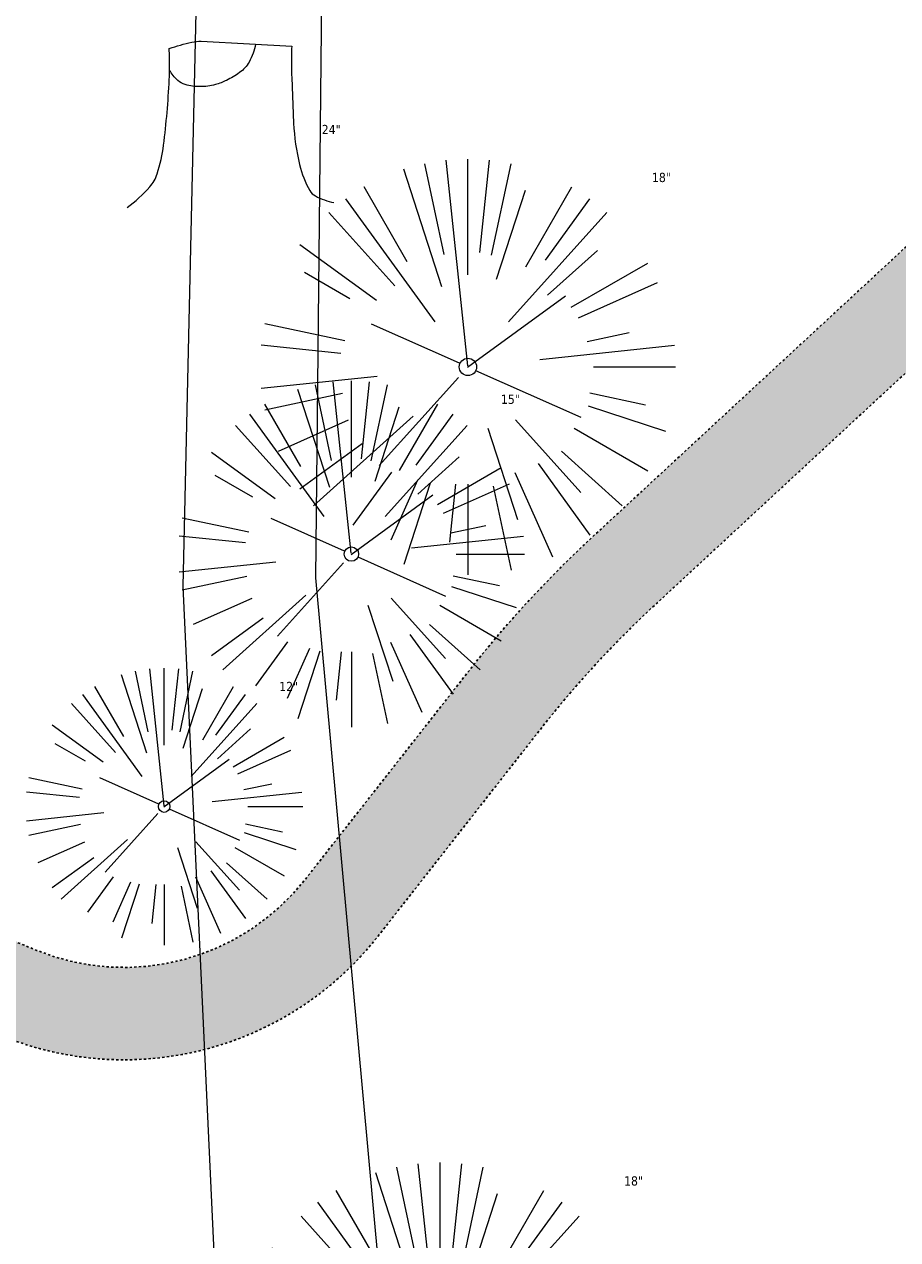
# Model space of a CAD drawing. Header units: feet. Extents: x 1134296 to 1140710, y 647902 to 649877.
# Tile 24 of 57: x 1134482 to 1134520, y 648900 to 648952. Entities that reach past the tile are written whole.
import ezdxf
from ezdxf.lldxf.tags import DXFTag

# ---------------------------------------------------------------- set-up
doc = ezdxf.new("R2010")
doc.units = ezdxf.units.FT
doc.header["$MEASUREMENT"] = 0
doc.linetypes.add('RAD', pattern=[0.13, 0.08, -0.05])
for name, color, linetype in [('C-SWLK-GRVL', 6, 'RAD'), ('C-SWLK-GRVL-PATT', 8, 'Continuous'), ('G-XREF', 7, 'Continuous')]:
    doc.layers.add(name, color=color, linetype=linetype)
for name, color, linetype, lineweight in [('V-SITE-VEGE', 55, 'Continuous', 18), ('V-SITE-VEGE-TEXT', 8, 'Continuous', 18), ('V-UTIL-POWR-LINE-UNDR', 8, 'EXIST_PROP POWER UNDERGROUND LINE 1', 15)]:
    doc.layers.add(name, color=color, linetype=linetype, lineweight=lineweight)
doc.styles.add('SEI-Dim & Leader', font='tahoma.ttf')
doc.styles.get("Standard").update_dxf_attribs({"font": 'arial.ttf'})
tags = doc.linetypes.add('EXIST_PROP POWER UNDERGROUND LINE 1', pattern='A,1.5,-0.2,["P-UG",Standard,S=0.08,R=0,X=-0.1,Y=-0.04],-0.3', length=2).pattern_tags.tags
tags[6] = DXFTag(74, 10)

# ---------------------------------------------------------------- blocks, each defined once
blk = doc.blocks.new('V-SITE-VEGE-Stump')
for points in [[(-0.07764030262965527, 0.1564565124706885, -0.02766804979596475), (-0.05341885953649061, 0.1633605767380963, -0.0679781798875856), (-0.04316680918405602, 0.1642506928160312), (0.008593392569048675, 0.1616126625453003), (0.05395851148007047, 0.1590945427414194)], [(0.01506844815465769, 0.161253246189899, -0.08286378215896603), (0.008147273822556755, 0.1419669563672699, -0.1113242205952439), (-0.002098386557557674, 0.130555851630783, -0.03931328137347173), (-0.01592715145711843, 0.1222882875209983, -0.04919659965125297), (-0.02797848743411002, 0.1177254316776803, -0.06600187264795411), (-0.0446681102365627, 0.1155126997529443, -0.07018691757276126), (-0.06035359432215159, 0.1177254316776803, -0.1148593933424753), (-0.06850904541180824, 0.1222766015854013, -0.0759377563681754), (-0.07734269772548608, 0.1331671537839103)], [(0.05395851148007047, 0.1590945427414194, 0.004334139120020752), (0.05376627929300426, 0.1369184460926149, 0.00834373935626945), (0.05395851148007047, 0.1253997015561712), (0.05605689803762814, 0.07623641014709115, 0.04625247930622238), (0.06241632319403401, 0.03170819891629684, 0.06962485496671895), (0.07334360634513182, 0.00381048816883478, 0.1497246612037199), (0.07941695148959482, -0.001975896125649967, 0.05852299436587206), (0.09922370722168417, -0.009139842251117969)], [(-0.122905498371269, -0.01429599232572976, 0.05261256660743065), (-0.09863241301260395, 0.007697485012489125, 0.1061947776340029), (-0.09053039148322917, 0.02191696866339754, 0.04486152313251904), (-0.08374707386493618, 0.05273626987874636, 0.02007395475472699), (-0.07764030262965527, 0.1228815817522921, 0.01167487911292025), (-0.07732468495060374, 0.1363966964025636, 0.007866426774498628), (-0.07764030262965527, 0.1564565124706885)]]:
    blk.add_lwpolyline(points, format="xyb")
blk = doc.blocks.new('V-SITE-VEGE-Coniferious Tree 2')
at = {"color": 0, "linetype": 'ByBlock'}
for p, q in [((-0.0003172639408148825, 0.0025937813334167), (-0.05229705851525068, 0.4972664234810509)), ((-3.601054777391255e-05, 0.2219193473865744), (-3.601054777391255e-05, 0.5000060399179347)), ((0.02890183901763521, 0.2753366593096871), (0.05222503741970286, 0.4972664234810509)), ((-0.06264093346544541, 0.1926377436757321), (-0.1545378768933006, 0.4755369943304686)), ((-0.0574950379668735, 0.2703678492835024), (-0.1039851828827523, 0.4890788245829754)), ((0.0571938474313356, 0.2692740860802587), (0.1039131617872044, 0.4890788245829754)), ((-0.1460065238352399, 0.2528363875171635), (-0.2500390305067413, 0.4330260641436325)), ((0.06850648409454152, 0.2109817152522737), (0.1382469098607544, 0.425630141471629)), ((0.139142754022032, 0.2410654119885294), (0.2499670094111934, 0.4330260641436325)), ((-0.07913071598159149, 0.1088658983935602), (-0.2939353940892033, 0.4045257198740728)), ((0.1868724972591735, 0.2572635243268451), (0.2938633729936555, 0.4045257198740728)), ((-0.1756943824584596, 0.1950752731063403), (-0.3346129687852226, 0.3715878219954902)), ((0.09777767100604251, 0.108636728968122), (0.3345409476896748, 0.3715878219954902)), ((-0.2201011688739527, 0.1598873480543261), (-0.4045617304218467, 0.2938993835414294)), ((0.1919663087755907, 0.1728666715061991), (0.3115823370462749, 0.2805763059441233)), ((0.2487690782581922, 0.143647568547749), (0.4329900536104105, 0.2500030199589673)), ((-0.2844040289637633, 0.1641894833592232), (-0.393144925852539, 0.2269610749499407)), ((0.2658942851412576, 0.1183972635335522), (0.4567507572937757, 0.2033670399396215)), ((-0.0009318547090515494, -0.0006770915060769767), (0.2349564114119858, 0.1707208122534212)), ((-0.2961437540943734, 0.06292784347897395), (-0.4891148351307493, 0.1039491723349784)), ((-0.01992166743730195, 0.008854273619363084), (-0.2318825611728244, 0.1032199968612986)), ((0.2872695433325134, 0.06106323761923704), (0.3884790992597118, 0.08257391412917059)), ((-0.3060292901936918, 0.03215663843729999), (-0.4973024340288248, 0.05226104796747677)), ((0.173080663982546, 0.01818771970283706), (0.497230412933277, 0.05226104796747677)), ((0.3024988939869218, 0), (0.4999700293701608, 0)), ((-0.2182782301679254, -0.02292736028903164), (-0.4973024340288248, -0.05226104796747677)), ((-0.02300503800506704, -0.02554197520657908), (-0.2137781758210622, -0.2373882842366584)), ((0.01849546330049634, -0.008260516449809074), (0.2719985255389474, -0.1211160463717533)), ((-0.302185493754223, -0.0642195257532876), (-0.4891148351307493, -0.1039491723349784)), ((0.2936342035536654, -0.06241742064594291), (0.4274066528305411, -0.09084484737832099)), ((0.2891445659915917, -0.09395946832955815), (0.4755009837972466, -0.1545018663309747)), ((-0.2881436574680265, -0.1282723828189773), (-0.4568227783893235, -0.2033670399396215)), ((-0.1320480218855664, -0.1188660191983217), (-0.3716238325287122, -0.3345769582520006)), ((0.1143820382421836, -0.1271057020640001), (0.2718110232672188, -0.301920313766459)), ((0.04781873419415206, -0.1473038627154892), (0.1192466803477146, -0.3671294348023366)), ((0.2555295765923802, -0.1475434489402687), (0.4329900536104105, -0.2500030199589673)), ((-0.254528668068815, -0.1848980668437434), (-0.4045617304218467, -0.2938993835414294)), ((0.2253521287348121, -0.2029399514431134), (0.3715518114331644, -0.3345769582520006)), ((0.1688618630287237, -0.2324611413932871), (0.2938633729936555, -0.4045257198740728)), ((-0.1842986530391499, -0.2536176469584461), (-0.2766747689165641, -0.3807650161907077)), ((0.1131111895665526, -0.2541280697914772), (0.2033310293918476, -0.4567867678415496)), ((-0.1213812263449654, -0.2725449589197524), (-0.1855903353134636, -0.4167758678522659)), ((-0.09098502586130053, -0.2799408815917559), (-0.1545378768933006, -0.4755369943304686)), ((-0.02966136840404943, -0.2817638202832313), (-0.04434904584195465, -0.4216092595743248)), ((-3.601054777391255e-05, -0.2817638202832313), (-3.601054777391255e-05, -0.5000060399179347)), ((0.06104806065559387, -0.2873055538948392), (0.1039131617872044, -0.4890788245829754))]:
    blk.add_line(p, q, dxfattribs=at)
blk.add_circle((-3.601054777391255e-05, 0), 0.02083358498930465)
blk = doc.blocks.new('C_XBASE-PACTOLA_02403811')
at = {"layer": 'V-UTIL-POWR-LINE-UNDR', "flags": 128}
for points in [[(1134480.127728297, 648231.4910384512), (1134494.996471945, 648496.1691917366), (1134496.354631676, 648566.44434151), (1134464.634199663, 648641.5326281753), (1134459.677329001, 648691.5978201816), (1134473.792826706, 648747.2770438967), (1134487.668805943, 648772.8760612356), (1134492.621603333, 648802.5716343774), (1134496.091176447, 648841.0190152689), (1134500.796308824, 648860.3211453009), (1134494.587384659, 648928.3795930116), (1134495.610681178, 649027.1179445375), (1134495.955, 649106.737), (1134599.221251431, 649131.4978260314), (1134637.553107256, 649168.5421751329), (1134656.340245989, 649214.8847448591), (1134694.635392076, 649279.0850905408), (1134746.477990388, 649319.7325033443), (1134803.106029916, 649342.8457422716), (1134848.624546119, 649349.4784079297), (1134877.799434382, 649337.8966334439), (1134908.972639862, 649315.1325047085), (1134965.723883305, 649315.5318607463), (1135021.655, 649297.834), (1135074.570971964, 649267.2988659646), (1135109.814885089, 649210.9488559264), (1135119.855903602, 649164.3586520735), (1135144.601334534, 649102.1495441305)], [(1134473.064766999, 648231.4851816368), (1134478.456472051, 648413.8985310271), (1134486.335689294, 648507.9673143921), (1134488.00060163, 648563.7146524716), (1134458.971848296, 648637.4778226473), (1134452.334526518, 648694.363610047), (1134469.755962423, 648757.0102291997), (1134484.270288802, 648785.6038176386), (1134490.079328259, 648837.1034557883), (1134491.323436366, 648874.3994407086), (1134488.842662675, 648927.9953235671), (1134492.850503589, 649108.173474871)]]:
    blk.add_lwpolyline(points, dxfattribs=at)
at = {"layer": 'V-SITE-VEGE'}
for name, p, xscale, yscale, zscale in [('V-SITE-VEGE-Stump', (1134491.365, 648944.996), 40.31522404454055, 40.31522404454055, 40.31522404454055), ('V-SITE-VEGE-Coniferious Tree 2', (1134501.176, 648937.512), 17.99978256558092, 17.99978256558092, 17.99978256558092), ('V-SITE-VEGE-Coniferious Tree 2', (1134496.129, 648929.404), 14.99981880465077, 14.99981880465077, 14.99981880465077), ('V-SITE-VEGE-Coniferious Tree 2', (1134499.968, 648894.043), 17.99978256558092, 17.99978256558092, 17.99978256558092)]:
    blk.add_blockref(name, p, dxfattribs=dict(at, xscale=xscale, yscale=yscale, zscale=zscale))
at = {"layer": 'V-SITE-VEGE', "xscale": 11.99985504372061, "yscale": 11.99985504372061, "zscale": 11.99985504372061, "rotation": 8.537736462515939e-07}
blk.add_blockref('V-SITE-VEGE-Coniferious Tree 2', (1134488.017, 648918.468), dxfattribs=at)
at = {"layer": 'V-SITE-VEGE-TEXT', "char_height": 0.4, "attachment_point": 7, "style": 'SEI-Dim & Leader'}
for s, insert in [('24"', (1134494.842594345, 648947.596)), ('18"', (1134509.15134375, 648945.512)), ('15"', (1134502.608453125, 648935.904)), ('12"', (1134493.0005625, 648923.468)), ('18"', (1134507.94334375, 648902.043))]:
    blk.add_mtext(s, dxfattribs=dict(at, insert=insert))
blk = doc.blocks.new('C_PBASE-PACTOLA_02403811')
at = {"layer": 'C-SWLK-GRVL', "flags": 128}
for points in [[(1134515.801917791, 648989.2004602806), (1134528.51809844, 648999.6742896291, -0.4142135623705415), (1134535.556339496, 648998.9937289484), (1134540.042125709, 648993.5475768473, -0.2768597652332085), (1134540.804653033, 648988.4614401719, 0.01548046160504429), (1134527.749382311, 648953.8208523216, -0.124350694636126), (1134521.070339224, 648943.5569414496), (1134506.572578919, 648930.1459899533, 0.03970333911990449), (1134501.197764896, 648924.3178464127), (1134494.136157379, 648915.3233278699, -0.3346006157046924), (1134482.502472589, 648912.2356799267), (1134448.93629179, 648925.8904717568, -0.4109328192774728), (1134443.399896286, 648938.8174027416), (1134444.835329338, 648942.4625679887, 0.2500295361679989), (1134442.677586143, 648961.1639925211, -0.1364820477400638), (1134439.167762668, 648971.2919705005), (1134436.920544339, 649007.3117520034, -0.1651222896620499), (1134453.759212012, 649069.3634849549), (1134474.286828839, 649099.8716937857, -0.494522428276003), (1134521.882953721, 649102.7313442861), (1134533.498860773, 649089.2796134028, 0.04491381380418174), (1134546.38631418, 649076.8146462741, -0.3543479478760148), (1134550.337651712, 649058.3434381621), (1134549.784071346, 649057.2545665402, -0.4060480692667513), (1134546.132100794, 649055.2149796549), (1134537.86765222, 649057.4319270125, -0.02700540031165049), (1134533.661234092, 649058.8076071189)], [(1134534.966387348, 648925.3558447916), (1134542.320279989, 648932.1584608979, 0.4142135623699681), (1134542.540399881, 648937.811030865), (1134534.846216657, 648946.1287422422, 0.4671666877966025), (1134528.718205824, 648945.8235893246, -0.04436767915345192), (1134525.152399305, 648941.8840432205), (1134509.288803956, 648927.2096450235, 0.03970333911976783), (1134504.343975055, 648921.8477529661), (1134497.282367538, 648912.8532344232, -0.3346006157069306), (1134480.995208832, 648908.5305273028), (1134465.436231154, 648914.8599516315, 0.4498542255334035), (1134461.411468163, 648912.8703523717, 0.1128010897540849), (1134461.133738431, 648906.1930957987), (1134461.772338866, 648902.7441200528)]]:
    blk.add_lwpolyline(points, format="xyb", dxfattribs=at)
blk = doc.blocks.new('C_PHTCH-PACTOLA_02403811')
at = {"layer": 'C-SWLK-GRVL-PATT'}
h = blk.add_hatch(dxfattribs=at)
h.set_pattern_fill('GRAVEL', color=256, scale=5)
h.set_pattern_definition([(228.012787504, (3.6, 5), (-40.00000000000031, -45.00000000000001), [0.67268, -66.5954402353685]), (184.969740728, (3.15, 4.5), (59.99999999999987, 5.000000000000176), [1.15434, -114.27962380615]), (132.510447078, (2, 4.4), (50.00000000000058, -54.99999999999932), [0.8139400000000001, -80.5801629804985]), (267.273689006, (0.05, 3.15), (5.000000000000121, 100.0000000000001), [1.05119, -104.067790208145]), (292.833654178, (0, 2.1), (-24.99999999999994, 60.00000000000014), [1.030775, -102.0468656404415]), (357.273689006, (0.4, 1.15), (-100.0000000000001, 5.000000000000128), [1.05119, -104.067790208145]), (37.6942404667, (1.45, 1.1), (-64.99999999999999, -49.99999999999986), [1.390145, -137.62424274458]), (72.2553283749, (2.55, 1.95), (35.00000000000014, 110), [1.31244, -129.9316074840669]), (121.429565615, (2.95, 3.2), (-40.0000000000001, 64.99999999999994), [1.05475, -104.420365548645]), (175.236358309, (2.4, 4.1), (54.99999999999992, -5.00000000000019), [1.20416, -59.0038128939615]), (222.397437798, (1.2, 4.2), (-59.99999999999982, -54.99999999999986), [1.55724, -154.1668750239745]), (138.814074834, (5, 3.1), (-35.00000000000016, 30), [0.5315049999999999, -52.61922406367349]), (171.46923439, (4.600000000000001, 3.45), (64.99999999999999, -9.999999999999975), [1.011185, -100.107557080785]), (225, (3.6, 3.6), (-5.551115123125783e-16, -4.999999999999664), [0.707105, -6.3639628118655]), (203.198590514, (3.25, 4.2), (24.99999999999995, 9.999999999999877), [0.38079, -37.6980755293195]), (291.801409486, (2.9, 4.050000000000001), (-4.99999999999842, 15.00000000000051), [0.538515, -26.3873090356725]), (30.96375653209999, (3.1, 3.55), (15.00000000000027, 9.999999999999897), [0.874645, -28.2801144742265]), (161.565051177, (3.85, 4), (10.00000000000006, -4.999999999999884), [0.632455, -15.178933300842]), (16.389540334, (0, 4.050000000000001), (49.99999999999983, 15.00000000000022), [0.886, -87.714225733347]), (70.3461759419, (0.8500000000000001, 4.3), (-20.0000000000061, -55.00000000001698), [0.7433049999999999, -73.58703873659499]), (293.198590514, (3.85, 5), (-9.999999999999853, 24.99999999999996), [0.761575, -37.3172905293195]), (343.610459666, (4.149999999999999, 4.3), (-49.99999999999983, 15.00000000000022), [0.8859999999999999, -87.71422573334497]), (339.44395478, (0, 0.95), (-25.00000000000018, 10.00000000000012), [0.8543999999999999, -41.86561872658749]), (294.775140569, (0.8, 0.65), (-25.00000000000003, 55.00000000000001), [0.71589, -70.87321531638]), (66.8014094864, (3.9, 0), (9.999999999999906, 24.99999999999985), [0.761575, -37.3172905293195]), (17.3540246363, (4.2, 0.7000000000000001), (-64.99999999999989, -19.99999999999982), [0.838155, -82.97711807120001]), (69.44395478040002, (1.45, 0), (-10.00000000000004, -24.99999999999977), [0.4272, -42.29281872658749]), (101.309932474, (3.6, 0), (-4.999999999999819, 20.00000000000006), [0.25495, -25.240147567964]), (165.963756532, (3.55, 0.25), (14.99999999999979, -5.000000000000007), [1.030775, -19.5847531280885]), (186.009005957, (2.55, 0.5), (50.00000000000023, 4.999999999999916), [0.9552499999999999, -94.56961587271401]), (303.690067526, (3.1, 3.1), (-4.999999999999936, 9.999999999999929), [0.7211099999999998, -17.30664637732]), (353.157226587, (3.5, 2.5), (85.00000000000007, -10.00000000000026), [1.25897, -124.6378131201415]), (60.9453959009, (4.75, 2.35), (-19.99999999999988, -34.99999999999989), [0.51478, -50.963370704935]), (90, (5, 2.8), (-4.999999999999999, 5), [0.3, -4.699999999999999]), (120.256437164, (2.45, 0.65), (20.00000000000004, -35.00000000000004), [0.69462, -68.76759994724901]), (48.01278750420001, (2.1, 1.25), (40, 44.99999999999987), [1.34536, -65.92276023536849]), (0, (3, 2.25), (5, 5), [1.3, -3.7]), (325.3048464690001, (4.3, 2.25), (50.0000000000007, -34.99999999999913), [0.7905699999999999, -78.26637150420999]), (254.054604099, (4.95, 1.8), (-5.000000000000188, -20.00000000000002), [0.72801, -35.6725394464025]), (207.645975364, (4.75, 1.1), (-94.99999999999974, -50.00000000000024), [1.185325, -117.347370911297]), (175.42607874, (3.7, 0.55), (-64.99999999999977, 5.000000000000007), [1.253995, -124.1453670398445])])
edge = h.paths.add_edge_path(flags=16)
edge.add_arc((1134548.490387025, 649097.0318955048), 40.99999999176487, 248.796184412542, 254.9838623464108)
edge.add_line((1134537.86765222, 649057.4319270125), (1134546.132100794, 649055.2149796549))
edge.add_arc((1134546.909374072, 649058.112538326), 3.000000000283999, 254.9838623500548, 343.3819296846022)
edge.add_line((1134549.784071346, 649057.2545665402), (1134550.337651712, 649058.3434381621))
edge.add_arc((1134536.966462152, 649065.141326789), 15.00000000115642, 333.0512984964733, 411.0980064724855)
edge.add_arc((1134609.185327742, 649154.6367762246), 100.0000000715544, 220.8114317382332, 231.0980064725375, ccw=False)
edge.add_line((1134533.498860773, 649089.2796134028), (1134521.882953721, 649102.7313442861))
edge.add_arc((1134499.177013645, 649083.1241954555), 30.00000000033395, 40.81143173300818, 146.0651440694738)
edge.add_line((1134474.286828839, 649099.8716937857), (1134453.759212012, 649069.3634849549))
edge.add_arc((1134536.7264947, 649013.5384905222), 100.0000000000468, 146.065144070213, 183.5699678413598)
edge.add_line((1134436.920544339, 649007.3117520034), (1134439.167762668, 648971.2919705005))
edge.add_arc((1134459.128952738, 648972.5373182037), 19.99999999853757, 183.5699678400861, 214.657273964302)
edge.add_arc((1134426.226219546, 648949.7906668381), 19.99999999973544, -21.49407086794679, 34.65727396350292, ccw=False)
edge.add_line((1134444.835329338, 648942.4625679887), (1134443.399896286, 648938.8174027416))
edge.add_arc((1134452.704451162, 648935.1533533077), 9.999999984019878, 158.5059290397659, 247.8634065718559)
edge.add_line((1134448.93629179, 648925.8904717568), (1134482.502472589, 648912.2356799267))
edge.add_arc((1134486.270631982, 648921.4985614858), 9.999999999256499, 247.8634064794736, 321.8644980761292)
edge.add_line((1134494.136157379, 648915.3233278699), (1134501.197764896, 648924.3178464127))
edge.add_arc((1134540.525391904, 648893.4416783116), 50.00000002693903, 132.7699397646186, 141.8644980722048, ccw=False)
edge.add_line((1134506.572578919, 648930.1459899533), (1134521.070339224, 648943.5569414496))
edge.add_arc((1134504.093932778, 648961.9090972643), 24.99999997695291, 312.7699396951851, 341.1234729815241)
edge.add_arc((1135093.567282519, 648760.3570264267), 597.978384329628, 157.575895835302, 161.1234729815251, ccw=False)
edge.add_arc((1134536.182724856, 648990.3687366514), 4.99999999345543, 337.5758958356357, 399.4769718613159)
edge.add_line((1134540.042125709, 648993.5475768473), (1134535.556339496, 648998.9937289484))
edge.add_arc((1134531.696938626, 648995.8148887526), 5.000000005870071, 39.47697174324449, 129.4769716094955)
edge.add_line((1134528.51809844, 648999.6742896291), (1134515.801917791, 648989.2004602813))
edge.add_line((1134515.801917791, 648989.2004602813), (1134511.293630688, 648990.6693089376))
edge.add_line((1134511.293630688, 648990.6693089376), (1134527.518786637, 649004.0333463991))
edge.add_arc((1134525.611482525, 649006.3489869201), 3.000000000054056, 309.4769716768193, 399.4769716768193)
edge.add_line((1134527.927123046, 649008.2562910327), (1134522.621097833, 649014.6982878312))
edge.add_arc((1134511.042895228, 649005.1617672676), 15.00000000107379, 39.47697167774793, 71.57860019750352)
edge.add_line((1134515.782946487, 649019.393138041), (1134513.264941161, 649020.2318115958))
edge.add_line((1134513.264941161, 649020.2318115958), (1134514.528954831, 649024.0268438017))
edge.add_line((1134514.528954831, 649024.0268438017), (1134517.046960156, 649023.188170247))
edge.add_arc((1134511.042895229, 649005.1617672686), 18.99999999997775, 39.47697167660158, 71.57860019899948, ccw=False)
edge.add_line((1134525.708618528, 649017.2413599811), (1134538.525775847, 649001.6801662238))
edge.add_arc((1134542.385176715, 649004.8590064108), 4.999999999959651, 219.4769716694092, 336.078134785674)
edge.add_arc((1135093.567291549, 648760.3570231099), 597.9783939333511, 152.1483058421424, 156.0781347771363, ccw=False)
edge.add_arc((1134560.438019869, 649042.0592120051), 4.999999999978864, 332.1483058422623, 434.9838623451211)
edge.add_line((1134561.733475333, 649046.8884764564), (1134536.831287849, 649053.5685154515))
edge.add_arc((1134548.490387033, 649097.0318955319), 45.00000002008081, 248.7961844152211, 254.9838623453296, ccw=False)
edge.add_line((1134532.214487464, 649055.0784082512), (1134533.661234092, 649058.8076071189))
edge = h.paths.add_edge_path()
edge.add_line((1134601.857481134, 649091.7855040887), (1134597.711378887, 649094.5801124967))
edge.add_arc((1135093.567290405, 648760.3570236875), 597.9783926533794, 146.0187423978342, 150.7800618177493)
edge.add_arc((1134567.17752859, 649055.0383738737), 5.286670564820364, 257.3645220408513, 328.39940210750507, ccw=False)
edge.add_line((1134566.021082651, 649049.8797385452), (1134558.179472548, 649051.9832590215))
edge.add_arc((1134559.47492801, 649056.8125234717), 4.999999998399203, 159.6940240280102, 254.9838623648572, ccw=False)
edge.add_arc((1134536.966462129, 649065.1413267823), 19.00000002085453, 339.6940240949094, 411.0980064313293)
edge.add_arc((1134609.185327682, 649154.6367761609), 95.99999998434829, 220.8114317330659, 231.0980064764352, ccw=False)
edge.add_line((1134536.52631945, 649091.8938999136), (1134524.910412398, 649105.3456307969))
edge.add_arc((1134499.177013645, 649083.1241954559), 33.99999999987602, 40.811431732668, 112.67770225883)
edge.add_arc((1134484.911775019, 649117.2636589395), 3.000000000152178, 228.8203477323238, 292.67770225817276, ccw=False)
edge.add_line((1134482.93650839, 649115.0057125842), (1134470.117493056, 649126.2198732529))
edge.add_line((1134470.117493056, 649126.2198732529), (1134467.483804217, 649123.2092781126))
edge.add_line((1134467.483804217, 649123.2092781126), (1134477.860940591, 649114.1312895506))
edge.add_arc((1134475.88567396, 649111.8733431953), 3.000000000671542, -50.98707642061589, 48.82034771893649, ccw=False)
edge.add_arc((1134499.177013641, 649083.1241954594), 33.99999999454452, 129.0129235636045, 146.0651440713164)
edge.add_line((1134470.968137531, 649102.104693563), (1134450.907684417, 649072.2907849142))
edge.add_arc((1134448.418665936, 649073.9655347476), 3.000000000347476, 250.8568652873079, 326.06514406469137, ccw=False)
edge.add_line((1134447.434878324, 649071.1314278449), (1134442.571547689, 649072.8196084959))
edge.add_arc((1134449.130131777, 649091.713654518), 20.00000000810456, 234.0626253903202, 250.8568652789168, ccw=False)
edge.add_line((1134437.392119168, 649075.5204750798), (1134428.464585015, 649081.9918112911))
edge.add_line((1134428.464585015, 649081.9918112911), (1134426.116982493, 649078.7531754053))
edge.add_line((1134426.116982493, 649078.7531754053), (1134435.044516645, 649072.2818391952))
edge.add_arc((1134449.130131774, 649091.713654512), 24.00000000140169, 234.0626253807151, 250.8568652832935)
edge.add_line((1134441.259830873, 649069.0407992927), (1134444.032547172, 649068.0783218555))
edge.add_arc((1134443.048759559, 649065.2442149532), 3.000000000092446, -28.89664176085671, 70.85686528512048, ccw=False)
edge.add_arc((1134536.726494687, 649013.5384905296), 103.9999999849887, 151.1033582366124, 161.2127055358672)
edge.add_arc((1134435.427379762, 649047.9984573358), 3.000000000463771, 257.0526530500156, 341.21270553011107, ccw=False)
edge.add_line((1134434.755213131, 649045.0747282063), (1134412.262785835, 649050.2457472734))
edge.add_arc((1134414.055230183, 649058.0423582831), 7.999999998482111, 236.9020541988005, 257.0526530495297, ccw=False)
edge.add_line((1134409.686654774, 649051.3404519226), (1134407.502367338, 649047.9894985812))
edge.add_arc((1134414.055230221, 649058.0423582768), 12.00000000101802, 236.9020555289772, 257.0526530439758)
edge.add_line((1134411.366563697, 649046.3474417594), (1134433.321365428, 649041.3000230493))
edge.add_arc((1134432.649198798, 649038.3762939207), 2.999999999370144, -13.422447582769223, 77.05265305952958, ccw=False)
edge.add_arc((1134536.726494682, 649013.5384905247), 103.9999999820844, 166.5775524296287, 179.7756991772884)
edge.add_arc((1134429.727314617, 649013.9573717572), 3.000000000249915, 271.95738677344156, 359.7756991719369, ccw=False)
edge.add_line((1134429.829783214, 649010.9591222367), (1134395.691993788, 649010.0690074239))
edge.add_line((1134395.691993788, 649010.0690074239), (1134406.987773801, 649006.1761351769))
edge.add_line((1134406.987773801, 649006.1761351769), (1134430.013276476, 649006.9630579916))
edge.add_arc((1134430.115745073, 649003.964808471), 3.000000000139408, 3.5699678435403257, 91.95738676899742, ccw=False)
edge.add_line((1134433.109923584, 649004.1516106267), (1134435.175524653, 648971.0429009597))
edge.add_arc((1134459.128952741, 648972.5373182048), 24.00000000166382, 183.5699678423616, 214.6572739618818)
edge.add_arc((1134426.226219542, 648949.7906668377), 16.00000000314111, -21.49407086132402, 34.65727395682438, ccw=False)
edge.add_line((1134441.11350738, 648943.9281877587), (1134439.678074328, 648940.2830225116))
edge.add_arc((1134452.704451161, 648935.1533533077), 13.9999999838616, 158.5059290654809, 247.8634065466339)
edge.add_line((1134447.429028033, 648922.1853191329), (1134456.136823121, 648918.642970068))
edge.add_arc((1134455.006375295, 648915.8641055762), 3.000000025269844, -18.388473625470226, 67.86340650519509, ccw=False)
edge.add_arc((1134475.883044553, 648908.9240263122), 19.00000041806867, 161.6115263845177, 190.4898903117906)
edge.add_line((1134457.200590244, 648905.4648476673), (1134457.839190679, 648902.0158719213))
edge.add_line((1134457.839190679, 648902.0158719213), (1134461.772338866, 648902.7441200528))
edge.add_line((1134461.772338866, 648902.7441200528), (1134461.133738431, 648906.1930957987))
edge.add_arc((1134475.883044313, 648908.9240263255), 15.00000018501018, 164.7466039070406, 190.4898904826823, ccw=False)
edge.add_arc((1134464.305783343, 648912.081087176), 2.999999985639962, 67.8634065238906, 164.7466039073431, ccw=False)
edge.add_line((1134465.436231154, 648914.8599516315), (1134480.995208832, 648908.5305273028))
edge.add_arc((1134486.270631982, 648921.498561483), 13.9999999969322, 247.8634064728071, 321.8644980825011)
edge.add_line((1134497.282367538, 648912.8532344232), (1134504.343975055, 648921.8477529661))
edge.add_arc((1134540.525391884, 648893.4416783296), 45.99999999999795, 132.7699397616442, 141.8644980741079, ccw=False)
edge.add_line((1134509.288803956, 648927.2096450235), (1134525.152399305, 648941.8840432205))
edge.add_arc((1134504.780711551, 648963.9066302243), 30.00000000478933, 312.7699396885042, 322.9315985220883)
edge.add_arc((1134531.909871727, 648943.412517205), 4.000000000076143, 42.76993976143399, 142.9315985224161, ccw=False)
edge.add_line((1134534.846216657, 648946.1287422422), (1134542.540399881, 648937.811030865))
edge.add_arc((1134539.604054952, 648935.0948058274), 3.999999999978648, -47.2300602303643, 42.7699397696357, ccw=False)
edge.add_line((1134542.320279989, 648932.1584608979), (1134526.38641549, 648916.9091733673))
edge.add_line((1134526.38641549, 648916.9091733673), (1134521.286832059, 648900.3121323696))
edge.add_line((1134521.286832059, 648900.3121323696), (1134542.10752488, 648887.8942024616))
edge.add_line((1134542.10752488, 648887.8942024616), (1134549.894702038, 648886.1185365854))
edge.add_line((1134549.894702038, 648886.1185365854), (1134551.221944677, 648891.6030739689))
edge.add_arc((1134959.072848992, 648795.1471716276), 419.1015404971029, 164.2193477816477, 166.6941415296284, ccw=False)
edge.add_arc((1134590.557581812, 649043.6190399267), 138.9217900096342, 253.02220341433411, 255.4969971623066, ccw=False)
edge.add_arc((1134576.143964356, 648903.9869904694), 27.0124622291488, 163.0222034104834, 165.4969971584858, ccw=False)
edge.add_arc((1134569.636619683, 648986.5937934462), 77.17846351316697, 253.02220341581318, 255.49699716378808, ccw=False)
edge.add_arc((1134629.291471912, 648891.5182768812), 84.89630986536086, 163.0222034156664, 165.4969971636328, ccw=False)
edge.add_arc((1134528.955099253, 648842.3151432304), 76.4283760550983, 73.0222034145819, 75.49699716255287, ccw=False)
edge.add_arc((1134577.236120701, 648907.9216800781), 27.02287450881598, 161.4316114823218, 163.9064052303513, ccw=False)
edge.add_arc((1134516.829655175, 648782.0317656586), 138.9217900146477, 73.02220341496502, 75.49699716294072, ccw=False)
edge.add_arc((1134538.177323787, 648920.4382053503), 20.00000000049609, 343.9213237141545, 402.7699397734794)
edge.add_line((1134552.859048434, 648934.0193305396), (1134533.44635728, 648955.0052048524))
edge.add_arc((1135093.567288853, 648760.3570244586), 592.9783909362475, 146.0187423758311, 160.8370987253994, ccw=False)
h.paths.add_polyline_path([(1134532.503592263, 648914.2486780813), (1134529.531, 648901.903), (1134537.526000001, 648900.0259999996), (1134540.366, 648911.821), (1134540.991, 648911.66), (1134541.145, 648912.168)], flags=16)

msp = doc.modelspace()

# ---------------------------------------------------------------- block references
at = {"layer": 'G-XREF'}
for name in ['C_PBASE-PACTOLA_02403811', 'C_XBASE-PACTOLA_02403811', 'C_PHTCH-PACTOLA_02403811']:
    msp.add_blockref(name, (0, 0), dxfattribs=at)

doc.saveas('drawing.dxf')
